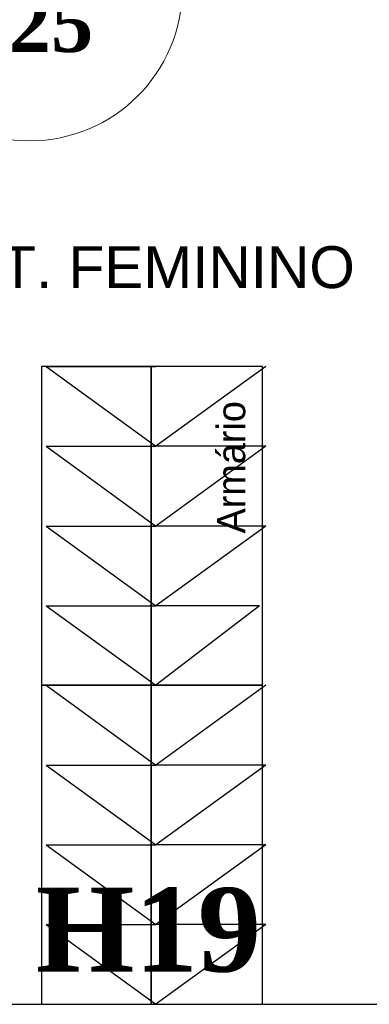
# Model space of a CAD drawing. Header units: millimetres. Extents: x 335 to 91596, y -1 to 84.
# Tile 34 of 87: x 387.7 to 389.47, y 14.33 to 19.31. Entities that reach past the tile are written whole.
import ezdxf

# ---------------------------------------------------------------- set-up
doc = ezdxf.new("R2010")
doc.units = ezdxf.units.MM
doc.header["$MEASUREMENT"] = 0
for name, color, linetype, lineweight in [('AF-Indicação coluna', 5, 'Continuous', 20), ('AF-Textos coluna', 7, 'Continuous', 20), ('DI-Detalhes', 7, 'Continuous', 20)]:
    doc.layers.add(name, color=color, linetype=linetype, lineweight=lineweight)
doc.styles.add('Arial', font='arial.ttf')
doc.styles.add('CenturyGothic', font='GOTHIC.TTF')
doc.styles.add('TimesNewRomanN', font='timesbd.ttf')

msp = doc.modelspace()

# ---------------------------------------------------------------- linework, layer by layer
at = {"color": 7}
for p, q in [((388.3689, 17.5543), (387.8142, 17.5543)), ((387.8142, 17.5543), (387.8142, 15.943)), ((387.8376, 17.5543), (388.3923, 17.5543)), ((387.8376, 17.5543), (388.3923, 17.152)), ((388.3689, 15.943), (388.3689, 17.5543)), ((388.9314, 17.5543), (388.3689, 17.5543)), ((388.3689, 17.5543), (388.3689, 15.943)), ((388.947, 17.5543), (388.3923, 17.152)), ((388.9314, 15.943), (388.9314, 17.5543)), ((387.8376, 17.152), (388.3923, 17.152)), ((387.8376, 17.152), (388.3923, 17.152)), ((387.8376, 17.152), (388.3923, 16.7477)), ((388.947, 17.152), (388.3923, 17.152)), ((388.947, 17.152), (388.3923, 16.7477)), ((387.8376, 16.7477), (388.3923, 16.7477)), ((387.8376, 16.7477), (388.3923, 16.3453)), ((388.947, 16.7477), (388.3923, 16.7477)), ((388.947, 16.7477), (388.3923, 16.3453)), ((387.8376, 16.3453), (388.3923, 16.3453)), ((387.8376, 16.3453), (388.3923, 15.943)), ((388.9157, 16.3453), (388.3923, 16.3453)), ((388.9157, 16.3453), (388.3923, 15.943)), ((388.3689, 15.943), (387.8142, 15.943)), ((387.8142, 15.943), (387.8142, 14.3297)), ((387.8142, 15.943), (388.3689, 15.943)), ((387.8376, 15.943), (388.4314, 15.943)), ((387.8376, 15.943), (388.3923, 15.5387)), ((388.3689, 14.3297), (388.3689, 15.943)), ((388.9314, 15.943), (388.3689, 15.943)), ((388.3689, 15.943), (388.3689, 14.3297)), ((388.3689, 15.943), (388.9314, 15.943)), ((388.947, 15.943), (388.3923, 15.5387)), ((388.9314, 14.3297), (388.9314, 15.943)), ((387.8376, 15.5387), (388.3923, 15.5387)), ((387.8376, 15.5387), (388.3923, 15.1364)), ((388.947, 15.5387), (388.3923, 15.5387)), ((388.947, 15.5387), (388.3923, 15.1364)), ((387.8376, 15.1364), (388.3923, 15.1364)), ((387.8376, 15.1364), (388.3923, 14.734)), ((388.947, 15.1364), (388.3923, 15.1364)), ((388.947, 15.1364), (388.3923, 14.734)), ((387.8376, 14.734), (388.3923, 14.734)), ((387.8376, 14.734), (388.3923, 14.3297)), ((388.947, 14.734), (388.3923, 14.734)), ((388.947, 14.734), (388.3923, 14.3297)), ((386.7517, 14.3297), (389.9704, 14.3297)), ((387.8142, 14.3297), (388.3689, 14.3297)), ((387.8376, 14.3297), (388.4314, 14.3297)), ((388.3689, 14.3297), (388.9314, 14.3297))]:
    msp.add_line(p, q, dxfattribs=at)
at = {"layer": 'AF-Indicação coluna'}
msp.add_circle((387.7558, 19.4658), 0.77, dxfattribs=at)

# ---------------------------------------------------------------- texts
at = {"insert": (387.014, 17.9481), "char_height": 0.2118, "width": 4.896486, "attachment_point": 7, "line_spacing_factor": 0.798, "style": 'Arial'}
msp.add_mtext('VEST. FEMININO', dxfattribs=at)
at = {"color": 7, "insert": (388.8458, 16.7102), "char_height": 0.14299, "width": 1.476868, "attachment_point": 7, "rotation": 90.0002, "line_spacing_factor": 0.798, "style": 'CenturyGothic'}
msp.add_mtext('Armário', dxfattribs=at)
at = {"layer": 'AF-Textos coluna', "insert": (387.756, 19.1274), "char_height": 0.2824, "width": 1.16565, "attachment_point": 8, "line_spacing_factor": 0.798, "style": 'TimesNewRomanN'}
msp.add_mtext('ø25', dxfattribs=at)
at = {"layer": 'DI-Detalhes', "color": 3, "insert": (388.355, 14.489), "char_height": 0.4236, "width": 2.065351, "attachment_point": 8, "line_spacing_factor": 0.798, "style": 'TimesNewRomanN'}
msp.add_mtext('H19', dxfattribs=at)

doc.saveas('drawing.dxf')
